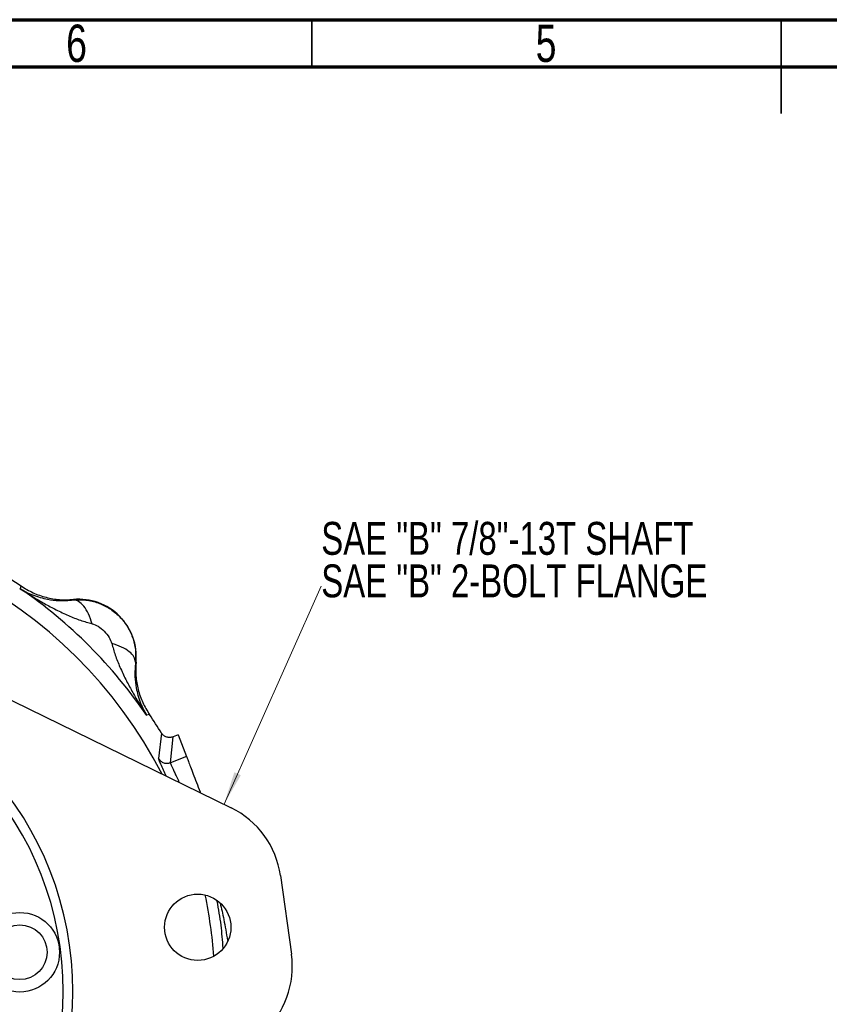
# Model space of a CAD drawing. Header units: inches. Extents: x 0.6 to 16.3, y 0.2 to 11.5.
# Tile 6 of 14: x 5.3 to 8.7, y 7.4 to 11.5. Entities that reach past the tile are written whole.
import ezdxf

# ---------------------------------------------------------------- set-up
doc = ezdxf.new("R2010")
doc.units = ezdxf.units.IN
doc.header["$MEASUREMENT"] = 0
doc.styles.add('SLDTEXTSTYLE0', font='TXT', dxfattribs={"width": 0.75})

# ---------------------------------------------------------------- blocks, each defined once
blk = doc.blocks.new('SW_NOTE_0_1')
at = {"color": 0, "linetype": 'Continuous', "lineweight": 0, "char_height": 0.137795, "attachment_point": 1, "style": 'SLDTEXTSTYLE0'}
for s, insert in [('SAE "B" 7/8"-13T SHAFT', (0, 0.1776)), ('SAE "B" 2-BOLT FLANGE', (0, -0.0005))]:
    blk.add_mtext(s, dxfattribs=dict(at, insert=insert))

msp = doc.modelspace()

# ---------------------------------------------------------------- linework, layer by layer
at = {"color": 7, "linetype": 'Continuous', "lineweight": 70}
for p, q in [((0.5906, 11.4961), (16.3386, 11.4961)), ((0.7874, 11.2992), (16.1417, 11.2992))]:
    msp.add_line(p, q, dxfattribs=at)
at = {"color": 7, "linetype": 'Continuous', "lineweight": 35}
for p, q in [((6.4961, 11.2992), (6.4961, 11.4961)), ((8.4646, 11.4961), (8.4646, 11.1024)), ((8.4646, 11.2992), (8.4646, 11.4961))]:
    msp.add_line(p, q, dxfattribs=at)
at = {"color": 7, "linetype": 'Continuous', "lineweight": 25}
for p, q in [((5.2742, 9.1121), (5.2759, 9.1177)), ((5.2759, 9.1177), (5.2777, 9.1236)), ((5.4968, 9.065), (5.4969, 9.0671)), ((4.8147, 8.8505), (6.1588, 8.1942)), ((5.7595, 8.8045), (5.7574, 8.8044)), ((5.8102, 8.5834), (5.8045, 8.5817)), ((5.816, 8.5852), (5.8102, 8.5834)), ((5.8665, 8.5075), (5.8544, 8.401)), ((5.9366, 8.4996), (5.9149, 8.4912)), ((5.9366, 8.4996), (5.9713, 8.4092)), ((5.9036, 8.3833), (5.9148, 8.4912)), ((5.9713, 8.4092), (5.9036, 8.3833)), ((6.3648, 7.9106), (6.411, 7.5805))]:
    msp.add_line(p, q, dxfattribs=at)
at = {"color": 7, "linetype": 'Continuous', "lineweight": 0}
msp.add_line((6.1284, 8.2091), (6.5354, 9.1222), dxfattribs=at)
at = {"color": 7, "linetype": 'Continuous', "lineweight": 25}
for centre, radius in [((6.0182, 7.6937), 0.139), ((5.2721, 7.5891), 0.1667), ((5.2721, 7.5891), 0.1147)]:
    msp.add_circle(centre, radius, dxfattribs=at)
for centre, radius, start, end in [((4.1201, 7.4276), 2.0533, 55.6839, 124.3161), ((4.1201, 7.4276), 2.0419, 34.4163, 55.5837), ((5.5197, 8.8272), 0.2409, 354.5811, 95.4189), ((4.1201, 7.4276), 1.374, 284.1462, 91.8125), ((4.1201, 7.4276), 1.334, 284.1807, 91.7781), ((4.1201, 7.4276), 2.0533, 31.7307, 34.3161), ((5.995, 7.8588), 0.3733, 7.9794, 63.9778), ((6.0413, 7.5287), 0.3733, 311.9809, 7.9794)]:
    msp.add_arc(centre, radius, start, end, dxfattribs=at)
at = {"color": 8, "linetype": 'Continuous', "lineweight": 25}
for start, end in [(27.4302, 168.5285), (4.2056, 11.7532)]:
    msp.add_arc((4.1201, 7.4276), 1.9709, start, end, dxfattribs=at)
at = {"color": 7, "linetype": 'Continuous', "lineweight": 25}
for points, knots in [([(5.2777, 9.1236), (5.2941, 9.1135), (5.327, 9.0934), (5.382, 9.0747), (5.4391, 9.0645), (5.4777, 9.0662), (5.4969, 9.0671)], [0, 0, 0, 0, 0.250014, 0.500009, 0.75, 1, 1, 1, 1]), ([(5.2742, 9.1121), (5.2819, 9.1076), (5.2984, 9.098), (5.3263, 9.0855), (5.3566, 9.0752), (5.3933, 9.0667), (5.4378, 9.0608), (5.4764, 9.0635), (5.4968, 9.065)], [0, 0, 0, 0, 0.129758, 0.275309, 0.434085, 0.573632, 0.775585, 1, 1, 1, 1]), ([(5.2742, 9.1121), (5.2922, 9.1004), (5.3254, 9.0789), (5.3756, 9.0496), (5.4248, 9.0234), (5.475, 8.9998), (5.5251, 8.9795), (5.5591, 8.97), (5.5754, 8.9654)], [0, 0, 0, 0, 0.19341, 0.356578, 0.521448, 0.69211, 0.851366, 1, 1, 1, 1]), ([(5.4968, 9.065), (5.5144, 9.0656), (5.5494, 9.0669), (5.6011, 9.0541), (5.6488, 9.0311), (5.6903, 8.9979), (5.7235, 8.9564), (5.7466, 8.9087), (5.7593, 8.857), (5.758, 8.8219), (5.7574, 8.8044)], [0, 0, 0, 0, 0.125496, 0.250568, 0.375355, 0.500001, 0.624646, 0.749433, 0.874504, 1, 1, 1, 1]), ([(5.5754, 8.9654), (5.5706, 8.9797), (5.561, 9.0082), (5.5412, 9.0402), (5.5191, 9.0613), (5.5042, 9.0637), (5.4968, 9.065)], [0, 0, 0, 0, 0.250057, 0.5, 0.749943, 1, 1, 1, 1]), ([(5.5754, 8.9654), (5.5839, 8.9622), (5.6026, 8.9553), (5.6271, 8.9347), (5.6476, 8.9102), (5.6546, 8.8915), (5.6578, 8.883)], [0, 0, 0, 0, 0.227358, 0.500018, 0.772307, 1, 1, 1, 1]), ([(5.7574, 8.8044), (5.7562, 8.8118), (5.7538, 8.8267), (5.7326, 8.8487), (5.7007, 8.8686), (5.6721, 8.8782), (5.6578, 8.883)], [0, 0, 0, 0, 0.2500574, 0.5, 0.7499426, 1, 1, 1, 1]), ([(5.6578, 8.883), (5.6624, 8.8666), (5.6719, 8.8327), (5.6922, 8.7826), (5.7158, 8.7323), (5.7421, 8.6832), (5.7713, 8.633), (5.7929, 8.5998), (5.8045, 8.5817)], [0, 0, 0, 0, 0.148633, 0.307887, 0.478552, 0.643419, 0.806588, 1, 1, 1, 1]), ([(5.7574, 8.8044), (5.756, 8.784), (5.7532, 8.7453), (5.7591, 8.7009), (5.7676, 8.6642), (5.778, 8.6338), (5.7904, 8.606), (5.8, 8.5895), (5.8045, 8.5817)], [0, 0, 0, 0, 0.224415, 0.426368, 0.565915, 0.724691, 0.870242, 1, 1, 1, 1]), ([(5.7595, 8.8045), (5.7586, 8.7852), (5.7569, 8.7467), (5.7671, 8.6895), (5.7858, 8.6346), (5.8059, 8.6017), (5.816, 8.5852)], [0, 0, 0, 0, 0.25, 0.499991, 0.749986, 1, 1, 1, 1]), ([(5.9148, 8.4912), (5.9105, 8.49), (5.9017, 8.4877), (5.888, 8.4898), (5.8753, 8.4962), (5.8695, 8.5037), (5.8665, 8.5075)], [0, 0, 0, 0, 0.245572, 0.491001, 0.735542, 1, 1, 1, 1]), ([(5.8544, 8.401), (5.8572, 8.3971), (5.8627, 8.3893), (5.8755, 8.3823), (5.8898, 8.3796), (5.899, 8.382), (5.9036, 8.3833)], [0, 0, 0, 0, 0.250121, 0.5, 0.749879, 1, 1, 1, 1]), ([(5.9713, 8.4092), (5.9719, 8.4076), (5.9731, 8.4044), (5.979, 8.389), (5.9877, 8.3665), (5.999, 8.3369), (6.0127, 8.3012), (6.0232, 8.274), (6.0291, 8.2585), (6.0296, 8.2574)], [0, 0, 0, 0, 0.1645477, 0.3290953, 0.493643, 0.6581907, 0.8227383, 0.987286, 1, 1, 1, 1])]:
    msp.add_open_spline(points, degree=3, knots=knots, dxfattribs=at)
at = {"color": 8, "linetype": 'Continuous', "lineweight": 25}
for points, knots in [([(5.8864, 8.3272), (5.8825, 8.3357), (5.8733, 8.3555), (5.8632, 8.3775), (5.8555, 8.3952), (5.8548, 8.3991), (5.8544, 8.401)], [0, 0, 0, 0, 0.197761, 0.466021, 0.734876, 1, 1, 1, 1]), ([(5.9036, 8.3833), (5.9037, 8.3824), (5.9039, 8.3805), (5.9067, 8.3733), (5.9114, 8.3628), (5.9178, 8.349), (5.9258, 8.3322), (5.9336, 8.3161), (5.9391, 8.3044), (5.9408, 8.3007)], [0, 0, 0, 0, 0.145208, 0.299261, 0.462217, 0.613478, 0.759226, 0.924646, 1, 1, 1, 1]), ([(6.125, 7.6059), (6.1225, 7.6381), (6.1174, 7.7049), (6.106, 7.7697), (6.1001, 7.8032)], [0, 0, 0, 0, 0.483712, 1, 1, 1, 1]), ([(6.1123, 7.7955), (6.1175, 7.7726), (6.1293, 7.7209), (6.1381, 7.6683), (6.1431, 7.6389)], [0, 0, 0, 0, 0.442404, 1, 1, 1, 1])]:
    msp.add_open_spline(points, degree=3, knots=knots, dxfattribs=at)
at = {"color": 7, "linetype": 'Continuous', "lineweight": 18}
msp.add_solid([(6.1284, 8.2091), (6.1991, 8.3309), (6.1717, 8.3431)], dxfattribs=at)

# ---------------------------------------------------------------- block references
at = {"color": 7, "linetype": 'Continuous', "lineweight": 0}
msp.add_blockref('SW_NOTE_0_1', (6.5361, 9.2144), dxfattribs=at)

# ---------------------------------------------------------------- texts
at = {"color": 7, "linetype": 'Continuous', "lineweight": 0, "char_height": 0.1562, "attachment_point": 2, "style": 'SLDTEXTSTYLE0'}
for s, insert in [('6', (5.5102, 11.4754)), ('5', (7.4787, 11.4754))]:
    msp.add_mtext(s, dxfattribs=dict(at, insert=insert))

doc.saveas('drawing.dxf')
